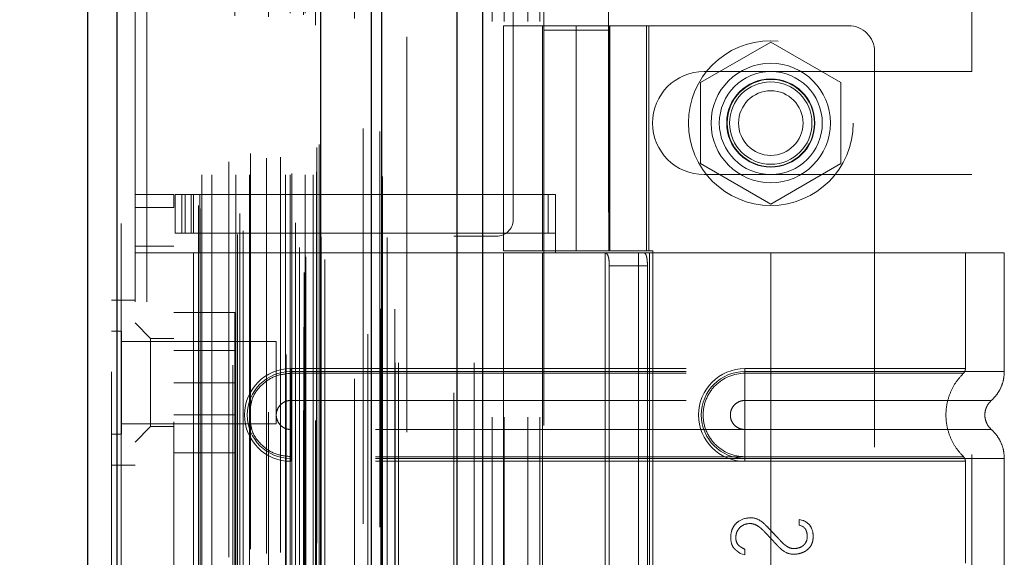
# Model space of a CAD drawing. Header units: inches. Extents: x 0.2 to 10.7, y 0.2 to 7.9.
# Tile 82 of 95: x 6.017 to 6.266, y 4.491 to 4.627. Entities that reach past the tile are written whole.
import ezdxf

# ---------------------------------------------------------------- set-up
doc = ezdxf.new("R2010")
doc.units = ezdxf.units.IN
doc.header["$MEASUREMENT"] = 0
doc.linetypes.add('HIDDEN', pattern=[0.075, 0.05, -0.025])
doc.layers.add('DIMENSIONS', color=140, linetype='Continuous')
doc.styles.add('SLDTEXTSTYLE0', font='TXT', dxfattribs={"width": 0.7})
doc.dimstyles.new('SLDDIMSTYLE0', dxfattribs={"dimtxt": 0.084961, "dimasz": 0.13, "dimexe": 0, "dimexo": 0.0625, "dimgap": 0.02124, "dimtad": 0, "dimtih": 1, "dimtoh": 1, "dimlfac": 12, "dimrnd": 1e-09, "dimzin": 12, "dimdsep": 46, "dimtxsty": 'SLDTEXTSTYLE0', "dimsah": 1, "dimcen": 0.09, "dimadec": 0, "dimazin": 3, "dimtfac": 1, "dimtofl": 0, "dimtmove": 0, "dimatfit": 3, "dimfxl": 0, "dimfrac": 2, "dimtolj": 1, "dimtzin": 12, "dimarcsym": 0})

# ---------------------------------------------------------------- blocks, each defined once
blk = doc.blocks.new('_D_16')
at = {"layer": 'DIMENSIONS'}
for p, q in [((6.08616, 4.77853), (5.63765, 4.77853)), ((5.76265, 4.77853), (5.76265, 4.19407)), ((5.60108, 4.04002), (5.57255, 4.04002)), ((5.57255, 4.04002), (5.57255, 3.90499)), ((5.92423, 4.04002), (5.95276, 4.04002)), ((5.95276, 4.04002), (5.95276, 3.90499)), ((5.57255, 3.90499), (5.60108, 3.90499)), ((5.95276, 3.90499), (5.92423, 3.90499)), ((5.76265, 3.2382), (5.76265, 3.88597)), ((6.08616, 3.2382), (5.63765, 3.2382))]:
    blk.add_line(p, q, dxfattribs=at)
for points in [[(5.76265, 4.77853), (5.74265, 4.64853), (5.78265, 4.64853)], [(5.76265, 3.2382), (5.78265, 3.3682), (5.74265, 3.3682)]]:
    blk.add_solid(points, dxfattribs=at)
at = {"layer": 'DIMENSIONS', "char_height": 0.083333, "attachment_point": 1, "style": 'SLDTEXTSTYLE0'}
for s, insert in [('18.48', (5.60108, 4.16646)), ('469.5', (5.60108, 4.01241))]:
    blk.add_mtext(s, dxfattribs=dict(at, insert=insert))
blk = doc.blocks.new('_D_17')
at = {"layer": 'DIMENSIONS'}
for p, q in [((6.05558, 4.89378), (5.14318, 4.89378)), ((5.26818, 4.89378), (5.26818, 4.24963)), ((5.10661, 4.1195), (5.07808, 4.1195)), ((5.07808, 4.1195), (5.07808, 3.98447)), ((5.42976, 4.1195), (5.45829, 4.1195)), ((5.45829, 4.1195), (5.45829, 3.98447)), ((5.07808, 3.98447), (5.10661, 3.98447)), ((5.45829, 3.98447), (5.42976, 3.98447)), ((5.26818, 3.12286), (5.26818, 3.83041)), ((6.05558, 3.12286), (5.14318, 3.12286))]:
    blk.add_line(p, q, dxfattribs=at)
for points in [[(5.26818, 4.89378), (5.24818, 4.76378), (5.28818, 4.76378)], [(5.26818, 3.12286), (5.28818, 3.25286), (5.24818, 3.25286)]]:
    blk.add_solid(points, dxfattribs=at)
at = {"layer": 'DIMENSIONS', "char_height": 0.083333, "attachment_point": 1, "style": 'SLDTEXTSTYLE0'}
for s, insert in [('21.25', (5.10661, 4.24594)), ('539.8', (5.10661, 4.09189)), ('OPENING', (5.00615, 3.93784))]:
    blk.add_mtext(s, dxfattribs=dict(at, insert=insert))

msp = doc.modelspace()

# ---------------------------------------------------------------- linework, layer by layer
at = {"color": 7, "linetype": 'Continuous', "lineweight": 25}
for p, q in [((6.1272929, 3.0404469), (6.1272929, 4.9850961)), ((6.1336569, 4.9862764), (6.1336569, 3.0404469)), ((6.1055809, 3.0404469), (6.1055809, 4.9758636)), ((6.108217, 3.0404469), (6.108217, 4.9761225)), ((6.0927779, 3.0665514), (6.0927779, 4.9501595)), ((6.0412569, 3.0756359), (6.0412569, 4.9410749)), ((6.0338198, 4.9381298), (6.0338198, 3.078581))]:
    msp.add_line(p, q, dxfattribs=at)
at = {"color": 7, "linetype": 'HIDDEN', "lineweight": 18}
for p, q in [((6.1272929, 3.0404469), (6.1272929, 4.9850961)), ((6.1315356, 3.0404469), (6.1315356, 4.9850961)), ((6.1315356, 3.0404469), (6.1315356, 4.9850961)), ((6.1336569, 4.9862764), (6.1336569, 3.0404469)), ((6.1336569, 3.0404469), (6.1336569, 4.9862764)), ((6.1336569, 3.0404469), (6.1336569, 4.9862764)), ((6.108217, 3.0404469), (6.108217, 4.9761225)), ((6.1115809, 3.0404469), (6.1115809, 4.9758636)), ((6.1124596, 3.0404469), (6.1124596, 4.9761225)), ((6.1124596, 3.0404469), (6.1124596, 4.9761225)), ((6.1079627, 3.054081), (6.1079627, 4.9626298)), ((6.0885524, 3.0632173), (6.0885524, 4.9534935)), ((6.0885524, 3.0632173), (6.0885524, 4.9534935)), ((6.0938198, 3.0665514), (6.0938198, 4.9501595)), ((6.0864146, 3.068286), (6.0864146, 4.9484248)), ((6.088468, 4.9493995), (6.088468, 3.0673113)), ((6.0889777, 3.0672215), (6.0889777, 4.9494894)), ((6.1047075, 4.9476761), (6.1047075, 3.0690397)), ((6.1047075, 4.9476745), (6.1047075, 3.0690481)), ((6.0874069, 3.0695409), (6.0874069, 4.947208)), ((6.0717401, 3.0728497), (6.0717401, 4.9438612)), ((6.0731716, 3.0737738), (6.0731716, 4.9429329)), ((6.0924019, 3.0729994), (6.0924019, 4.9437115)), ((6.0924019, 3.0729994), (6.0924019, 4.9437115)), ((6.0928534, 3.0720357), (6.0928534, 4.9446751)), ((6.0928802, 3.0722454), (6.0928802, 4.9444654)), ((6.0412569, 4.9410749), (6.0412569, 3.0756359)), ((6.0422988, 3.0756359), (6.0422988, 4.9410749)), ((6.0422988, 4.9410749), (6.0422988, 3.0756359)), ((6.0840168, 4.9425204), (6.0840168, 3.0741986)), ((6.0863836, 3.0758331), (6.0863836, 4.9408777)), ((6.0398198, 4.9381298), (6.0398198, 3.078581)), ((6.0705596, 4.9398279), (6.0705596, 3.0768785)), ((6.0723244, 3.0781521), (6.0723244, 4.9385587)), ((6.0618747, 3.0801852), (6.0618747, 4.9365256)), ((6.0623074, 3.0794545), (6.0623074, 4.9372564)), ((6.1012709, 4.9363738), (6.1012709, 3.0803125)), ((6.062708, 3.0879024), (6.062708, 4.9288084)), ((6.062708, 3.0879024), (6.062708, 4.9288084)), ((6.0652406, 3.0879024), (6.0652406, 4.9288084)), ((6.0710634, 4.9281443), (6.0710634, 3.088567)), ((6.0712755, 3.0879024), (6.0712755, 4.9288084)), ((6.0747205, 3.0879024), (6.0747205, 4.9288084)), ((6.0795925, 4.9279057), (6.0795925, 3.0888022)), ((6.0838911, 3.0879024), (6.0838911, 4.9288084)), ((6.0850642, 4.9288084), (6.0850642, 3.0879024)), ((6.0850642, 3.0879024), (6.0850642, 4.9288084)), ((6.0854809, 3.0883191), (6.0854809, 4.9283917)), ((6.0883976, 4.9283917), (6.0883976, 3.0883191)), ((6.0888142, 3.0879024), (6.0888142, 4.9288084)), ((6.0888142, 4.9288084), (6.0888142, 3.0879024)), ((6.0908879, 3.0879024), (6.0908879, 4.9288084)), ((6.0908879, 3.0879024), (6.0908879, 4.9288084)), ((6.0917309, 3.0887358), (6.0917309, 4.9279751)), ((6.0917309, 3.0887358), (6.0917309, 4.9279751)), ((6.0695489, 3.0912684), (6.0695489, 4.9254424)), ((6.0914864, 4.9258137), (6.0914864, 3.0908971)), ((6.0749892, 3.0933064), (6.0749892, 4.9234117)), ((6.0790451, 3.0921976), (6.0790451, 4.9245132)), ((6.0790451, 3.0921976), (6.0790451, 4.9245132)), ((6.0826002, 3.0924437), (6.0826002, 4.9242657)), ((6.0918013, 3.0948156), (6.0918013, 4.9218952)), ((6.0918013, 3.0948156), (6.0918013, 4.9218952)), ((6.0923485, 3.0955887), (6.0923485, 4.9211222)), ((6.0923485, 3.0955887), (6.0923485, 4.9211222)), ((6.1076742, 3.0989004), (6.1076742, 4.9177757)), ((6.1035404, 3.0996791), (6.1035404, 4.9170317)), ((6.1145809, 3.1228636), (6.1145809, 4.8937803)), ((6.1145809, 3.1228636), (6.1145809, 4.8937803)), ((6.1145809, 3.1228636), (6.1145809, 4.8937803)), ((6.1145809, 3.1228636), (6.1145809, 4.8937803)), ((6.1414143, 4.5765719), (6.1414143, 4.8937803)), ((6.0458198, 4.8558137), (6.0458198, 3.1608971)), ((6.0488198, 3.1608971), (6.0488198, 4.8558137)), ((6.0488198, 3.1608971), (6.0488198, 4.8558137)), ((6.0488198, 4.8558137), (6.0488198, 3.1608971)), ((6.0488198, 4.8558137), (6.0488198, 3.1608971)), ((6.1361643, 4.2266969), (6.1361643, 4.7785303)), ((6.1361643, 4.2266969), (6.1361643, 4.7785303)), ((6.1391643, 4.2266969), (6.1391643, 4.7785303)), ((6.1451643, 4.2266969), (6.1451643, 4.7785303)), ((6.1481643, 4.2266969), (6.1481643, 4.7785303)), ((6.1481643, 4.2266969), (6.1481643, 4.7785303)), ((6.2574143, 4.6140511), (6.2574143, 4.6962907)), ((6.1491662, 4.6409555), (6.1491662, 4.6245513)), ((6.1655704, 4.6245513), (6.1655704, 4.6409555)), ((6.1389956, 4.6256536), (6.175741, 4.6256536)), ((6.1389956, 4.6256536), (6.1389956, 4.5687311)), ((6.1488381, 4.6256536), (6.1488381, 4.5687311)), ((6.1655704, 4.6245513), (6.1491662, 4.6245513)), ((6.1491662, 4.6245513), (6.1491662, 4.3784883)), ((6.1573683, 4.6256536), (6.1573683, 4.5687311)), ((6.1573683, 4.5687311), (6.1573683, 4.6256536)), ((6.1655704, 4.3784883), (6.1655704, 4.6245513)), ((6.1656078, 4.6256536), (6.1656078, 4.5687311)), ((6.1658985, 4.5687311), (6.1658985, 4.6256536)), ((6.175115, 4.5687311), (6.175115, 4.6256536)), ((6.226266, 4.6256536), (6.175741, 4.6256536)), ((6.175741, 4.5687311), (6.175741, 4.6256536)), ((6.2065809, 4.6215262), (6.1888309, 4.6112782)), ((6.2243309, 4.6112782), (6.2065809, 4.6215262)), ((6.2328276, 4.619092), (6.2328276, 4.3861523)), ((6.1897059, 4.6140511), (6.2574143, 4.6140511)), ((6.1888309, 4.6112782), (6.1888309, 4.5907823)), ((6.2243309, 4.5907823), (6.2243309, 4.6112782)), ((6.1888309, 4.5907823), (6.2065809, 4.5805343)), ((6.2065809, 4.5805343), (6.2243309, 4.5907823)), ((6.1897059, 4.5880094), (6.2574143, 4.5880094)), ((6.2574143, 4.4172178), (6.2574143, 4.5880094)), ((6.0458198, 4.5830027), (6.0556623, 4.5830027)), ((6.0556623, 4.5830027), (6.0556623, 4.5797219)), ((6.0559904, 4.5731602), (6.0559904, 4.5830027)), ((6.0559904, 4.5830027), (6.0576308, 4.5830027)), ((6.0576308, 4.5731602), (6.0576308, 4.5830027)), ((6.0584845, 4.5830027), (6.0576308, 4.5830027)), ((6.0576308, 4.5731602), (6.0576308, 4.5830027)), ((6.0584845, 4.5731602), (6.0584845, 4.5830027)), ((6.0584845, 4.5830027), (6.0599724, 4.5830027)), ((6.0599724, 4.5731602), (6.0599724, 4.5830027)), ((6.150326, 4.5830027), (6.0599724, 4.5830027)), ((6.0605835, 4.5830027), (6.0605835, 4.5731602)), ((6.062224, 4.5830027), (6.062224, 4.5731602)), ((6.150326, 4.5731602), (6.150326, 4.5830027)), ((6.150326, 4.5830027), (6.152119, 4.5830027)), ((6.152119, 4.5731602), (6.152119, 4.5830027)), ((6.0458198, 4.5797219), (6.0556623, 4.5797219)), ((6.0458198, 4.5797219), (6.0556623, 4.5797219)), ((6.0556623, 4.4255224), (6.0556623, 4.5797219)), ((6.0576308, 4.5731602), (6.0559904, 4.5731602)), ((6.0584845, 4.5731602), (6.0576308, 4.5731602)), ((6.0599724, 4.5731602), (6.0584845, 4.5731602)), ((6.150326, 4.5731602), (6.0599724, 4.5731602)), ((6.062224, 4.5731602), (6.062224, 4.5682389)), ((6.1264143, 4.5724053), (6.1372476, 4.5724053)), ((6.1264143, 4.4328219), (6.1264143, 4.5724053)), ((6.152119, 4.5731602), (6.150326, 4.5731602)), ((6.152119, 4.5731602), (6.152119, 4.5682389)), ((6.0556623, 4.5698794), (6.0458198, 4.5698794)), ((6.0556623, 4.5682389), (6.0458198, 4.5682389)), ((6.0605835, 4.5682389), (6.0556623, 4.5682389)), ((6.0605835, 4.5682389), (6.0605835, 4.4370053)), ((6.0605835, 4.5682389), (6.0605835, 4.4370053)), ((6.062224, 4.5682389), (6.0605835, 4.5682389)), ((6.152119, 4.5682389), (6.062224, 4.5682389)), ((6.152119, 4.5682389), (6.062224, 4.5682389)), ((6.175741, 4.5687311), (6.1389956, 4.5687311)), ((6.152119, 4.5682389), (6.1389956, 4.5682389)), ((6.1389956, 4.5682389), (6.1389956, 4.4370053)), ((6.1488381, 4.5682389), (6.1488381, 4.4370053)), ((6.2065809, 4.5682389), (6.152119, 4.5682389)), ((6.1646795, 4.5682389), (6.1646795, 4.4370053)), ((6.1731156, 4.5682389), (6.1731156, 4.4370053)), ((6.175741, 4.5687311), (6.1767554, 4.5687311)), ((6.1759276, 4.5682389), (6.1759276, 4.4370053)), ((6.1759276, 4.5682389), (6.1759276, 4.4370053)), ((6.1767554, 4.5687311), (6.1767554, 4.4365132)), ((6.2065809, 4.5682389), (6.2065809, 4.5382322)), ((6.265636, 4.5682389), (6.2065809, 4.5682389)), ((6.2065809, 4.5682389), (6.2065809, 4.5382322)), ((6.2065809, 4.5682389), (6.2065809, 4.5389429)), ((6.2065809, 4.5682389), (6.2065809, 4.5389429)), ((6.2557935, 4.5389429), (6.2557935, 4.5682389)), ((6.265636, 4.5382322), (6.265636, 4.5682389)), ((6.1657323, 4.5649581), (6.1657323, 4.4402862)), ((6.1753831, 4.5649581), (6.1657323, 4.5649581)), ((6.1753831, 4.5649581), (6.1753831, 4.4402862)), ((6.0458198, 4.5562304), (6.0398198, 4.5562304)), ((6.0556623, 4.5531471), (6.071079, 4.5531471)), ((6.071079, 4.5353971), (6.071079, 4.5531471)), ((6.0497568, 4.5465854), (6.0458198, 4.5505224)), ((6.0424239, 4.5484179), (6.0398198, 4.5484179)), ((6.0424239, 4.5223762), (6.0424239, 4.5484179)), ((6.0814864, 4.5458137), (6.0424239, 4.5458137)), ((6.0497568, 4.5465854), (6.0497568, 4.5242757)), ((6.0556623, 4.5465854), (6.0497568, 4.5465854)), ((6.0814864, 4.5249804), (6.0814864, 4.5458137)), ((6.071079, 4.5435596), (6.0556623, 4.5435596)), ((6.0851898, 4.5389429), (6.2065809, 4.5389429)), ((6.0851898, 4.5389429), (6.0851898, 4.5377724)), ((6.0851898, 4.5382322), (6.2065809, 4.5382322)), ((6.0851898, 4.5382322), (6.0851898, 4.5308907)), ((6.0851898, 4.5377724), (6.2065809, 4.5377724)), ((6.2065809, 4.5389429), (6.2000192, 4.5389429)), ((6.2000192, 4.5389429), (6.2000192, 4.5377724)), ((6.2000192, 4.5382322), (6.2000192, 4.5308907)), ((6.2065809, 4.5382322), (6.2000192, 4.5382322)), ((6.2065809, 4.5377724), (6.2000192, 4.5377724)), ((6.0556623, 4.5353971), (6.071079, 4.5353971)), ((6.071079, 4.5176471), (6.071079, 4.5353971)), ((6.0851898, 4.5308907), (6.2065809, 4.5308907)), ((6.2065809, 4.5308907), (6.2000192, 4.5308907)), ((6.0556623, 4.5272346), (6.071079, 4.5272346)), ((6.0424239, 4.5249804), (6.0814864, 4.5249804)), ((6.0458198, 4.5203387), (6.0497568, 4.5242757)), ((6.0497568, 4.5242757), (6.0556623, 4.5242757)), ((6.0398198, 4.5223762), (6.0424239, 4.5223762)), ((6.0851898, 4.5162247), (6.0851898, 4.5235662)), ((6.2065809, 4.5235662), (6.0851898, 4.5235662)), ((6.2000192, 4.5235662), (6.2065809, 4.5235662)), ((6.2000192, 4.5162247), (6.2000192, 4.5235662)), ((6.0556623, 4.5176471), (6.071079, 4.5176471)), ((6.0398198, 4.5145637), (6.0458198, 4.5145637)), ((6.0851898, 4.515514), (6.0851898, 4.5166845)), ((6.2065809, 4.5166845), (6.0851898, 4.5166845)), ((6.2065809, 4.5162247), (6.0851898, 4.5162247)), ((6.2065809, 4.515514), (6.0851898, 4.515514)), ((6.2000192, 4.5166845), (6.2065809, 4.5166845)), ((6.2000192, 4.515514), (6.2000192, 4.5166845)), ((6.2000192, 4.5162247), (6.2065809, 4.5162247)), ((6.2000192, 4.515514), (6.2065809, 4.515514)), ((6.2065809, 4.5162247), (6.2065809, 4.4890196)), ((6.2065809, 4.5162247), (6.2065809, 4.4890196)), ((6.2065809, 4.515514), (6.2065809, 4.4897303)), ((6.2065809, 4.515514), (6.2065809, 4.4897303)), ((6.2557935, 4.4897303), (6.2557935, 4.515514)), ((6.265636, 4.4890196), (6.265636, 4.5162247)), ((6.2137711, 4.5008304), (6.2146999, 4.5005902)), ((6.2137711, 4.4993412), (6.2137711, 4.5008304)), ((6.2000317, 4.491847), (6.1988787, 4.4922313)), ((6.2000317, 4.4932561), (6.2000317, 4.491847))]:
    msp.add_line(p, q, dxfattribs=at)
at = {"color": 7, "linetype": 'HIDDEN', "lineweight": 18, "flags": 128}
for points in [[(6.11147, 3.0540207), (6.1114704, 4.0008014), (6.11147, 4.9626859)], [(6.1095702, 3.0720667), (6.1095703, 3.9932413), (6.1095702, 4.9446462)], [(6.1095702, 3.0720779), (6.1095703, 3.9697399), (6.1095702, 4.9446216)], [(6.1012709, 4.9363977), (6.1012711, 3.968681), (6.1012709, 3.0803135)], [(6.1083991, 3.0875386), (6.1083999, 3.9932413), (6.1083991, 4.9291898)], [(6.1083991, 3.0875217), (6.1083998, 4.0281865), (6.1083991, 4.9291887)], [(6.1012831, 4.927487), (6.1012829, 4.0159064), (6.1012831, 3.0892256)]]:
    msp.add_lwpolyline(points, dxfattribs=at)
at = {"color": 7, "linetype": 'HIDDEN', "lineweight": 18}
for centre, radius in [((6.2065809, 4.6010303), 0.0208333), ((6.2065809, 4.6010473), 0.0150919), ((6.2065809, 4.6010303), 0.0130208), ((6.2065809, 4.6010473), 0.0111549), ((6.2065809, 4.6010303), 0.0110417), ((6.2065809, 4.6010303), 0.0104167), ((6.2065809, 4.6010303), 0.0081625)]:
    msp.add_circle(centre, radius, dxfattribs=at)
for centre, radius, start, end in [((6.226266, 4.619092), 0.0065617, 0, 90), ((6.1897059, 4.6010303), 0.0130208, 90, 270), ((6.1372476, 4.5765719), 0.0041667, 270, 0), ((6.0851898, 4.5272284), 0.0117145, 90, 270), ((6.0851898, 4.5272284), 0.0110038, 90, 270), ((6.2000192, 4.5272284), 0.0117145, 90, 270), ((6.2000192, 4.5272284), 0.0110038, 90, 270)]:
    msp.add_arc(centre, radius, start, end, dxfattribs=at)
for points, knots in [([(6.1644445, 4.5682389), (6.1646902, 4.5682389), (6.1649032, 4.5681631), (6.1652516, 4.5678485), (6.1653849, 4.5676092), (6.1655777, 4.5670046), (6.1656394, 4.5666354), (6.1657159, 4.5658349), (6.1657323, 4.5653983), (6.1657323, 4.5649581)], [0, 0, 0, 0, 0.25, 0.25, 0.5, 0.5, 0.75, 0.75, 1, 1, 1, 1]), ([(6.1753831, 4.5649581), (6.1753831, 4.5653928), (6.1753668, 4.5658193), (6.1752973, 4.5666156), (6.1752438, 4.5669803), (6.1750931, 4.5675855), (6.1749941, 4.5678291), (6.1747533, 4.5681539), (6.1746092, 4.5682389), (6.1744491, 4.5682389)], [0, 0, 0, 0, 0.25, 0.25, 0.5, 0.5, 0.75, 0.75, 1, 1, 1, 1]), ([(6.0749892, 4.5289543), (6.075096, 4.5297396), (6.0753893, 4.5318971), (6.0775856, 4.5348499), (6.0810384, 4.5372991), (6.083806, 4.5376146), (6.0851898, 4.5377724)], [0, 0, 0, 0, 0.16020075, 0.44013383, 0.72006692, 1, 1, 1, 1]), ([(6.2000192, 4.5377724), (6.1972477, 4.5378001), (6.1931501, 4.5360506), (6.1900245, 4.5313681), (6.1892007, 4.5272284), (6.1900245, 4.5230888), (6.1931501, 4.5184063), (6.1972477, 4.5166567), (6.2000192, 4.5166845)], [6.28318531, 6.28318531, 6.28318531, 6.28318531, 7.06858347, 7.46128255, 7.85398163, 8.24668072, 8.6393798, 9.42477796, 9.42477796, 9.42477796, 9.42477796]), ([(6.2065809, 4.5389429), (6.2140991, 4.5389429), (6.2269698, 4.5389429), (6.2428923, 4.5389429), (6.2532316, 4.5389429), (6.2570746, 4.5389429), (6.2532316, 4.5389429), (6.2428923, 4.5389429), (6.2269698, 4.5389429), (6.2140991, 4.5389429), (6.2065809, 4.5389429)], [4.71239975, 4.71239975, 4.71239975, 4.71239975, 5.17054869, 5.49779793, 5.89049701, 6.2831961, 6.67589519, 7.06859428, 7.39584352, 7.85399245, 7.85399245, 7.85399245, 7.85399245]), ([(6.2065809, 4.5382322), (6.2104461, 4.5382322), (6.2143111, 4.5382322), (6.2218929, 4.5382322), (6.2256094, 4.5382322), (6.2327513, 4.5382322), (6.2361764, 4.5382322), (6.2426039, 4.5382322), (6.2456061, 4.5382322), (6.2510723, 4.5382322), (6.2535361, 4.5382322), (6.2578308, 4.5382322), (6.2596616, 4.5382322), (6.2626199, 4.5382322), (6.2637473, 4.5382322), (6.2652554, 4.5382322), (6.265636, 4.5382322), (6.265636, 4.5382322), (6.2652554, 4.5382322), (6.2637473, 4.5382322), (6.2626199, 4.5382322), (6.2596616, 4.5382322), (6.2578308, 4.5382322), (6.2535361, 4.5382322), (6.2510723, 4.5382322), (6.2456061, 4.5382322), (6.2426039, 4.5382322), (6.2361764, 4.5382322), (6.2327513, 4.5382322), (6.2256094, 4.5382322), (6.2218929, 4.5382322), (6.2143111, 4.5382322), (6.2104461, 4.5382322), (6.2065809, 4.5382322)], [0, 0, 0, 0, 0.0625, 0.0625, 0.125, 0.125, 0.1875, 0.1875, 0.25, 0.25, 0.3125, 0.3125, 0.375, 0.375, 0.4375, 0.4375, 0.5, 0.5, 0.5625, 0.5625, 0.625, 0.625, 0.6875, 0.6875, 0.75, 0.75, 0.8125, 0.8125, 0.875, 0.875, 0.9375, 0.9375, 1, 1, 1, 1]), ([(6.2065809, 4.5382322), (6.2065809, 4.5368927), (6.2065809, 4.5340841), (6.2065809, 4.531779), (6.2065809, 4.5308898)], [0.052118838, 0.052118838, 0.052118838, 0.052118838, 0.500001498, 0.948006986, 0.948006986, 0.948006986, 0.948006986]), ([(6.2065809, 4.5382322), (6.2065809, 4.5368512), (6.2065809, 4.5354708), (6.2065809, 4.5329499), (6.2065809, 4.5318105), (6.2065809, 4.5308907)], [0, 0, 0, 0, 0.5, 0.5, 1, 1, 1, 1]), ([(6.2065809, 4.5377724), (6.2129598, 4.5377724), (6.2193327, 4.5377725), (6.2311178, 4.5377725), (6.2365235, 4.5377725), (6.2455386, 4.5377726), (6.249153, 4.5377726), (6.2540322, 4.5377727), (6.255302, 4.5377727), (6.2553007, 4.5377727), (6.2540338, 4.5377728), (6.2491519, 4.5377728), (6.2455401, 4.5377728), (6.2365233, 4.5377729), (6.2311182, 4.5377729), (6.2193329, 4.537773), (6.2129607, 4.537773), (6.2065809, 4.537773)], [0, 0, 0, 0, 0.125, 0.125, 0.25, 0.25, 0.375, 0.375, 0.5, 0.5, 0.625, 0.625, 0.75, 0.75, 0.875, 0.875, 1, 1, 1, 1]), ([(6.2065809, 4.5166845), (6.2065809, 4.519416), (6.2065809, 4.5272284), (6.2065809, 4.5350409), (6.2065809, 4.5377724)], [0.027131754, 0.027131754, 0.027131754, 0.027131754, 0.5, 0.972868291, 0.972868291, 0.972868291, 0.972868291]), ([(6.2554033, 4.5165862), (6.2547282, 4.517314), (6.2533782, 4.5187692), (6.2519762, 4.5214183), (6.2510816, 4.5242595), (6.2507741, 4.5272284), (6.2510816, 4.5301974), (6.2519762, 4.5330386), (6.2533782, 4.5356877), (6.2547282, 4.5371429), (6.2554033, 4.5378706)], [0, 0, 0, 0, 0.12508578, 0.25012635, 0.37515545, 0.5, 0.62484455, 0.74987365, 0.87491422, 1, 1, 1, 1]), ([(6.255297, 4.5377671), (6.255371, 4.5378472), (6.2555204, 4.5380091), (6.2556735, 4.538305), (6.2557774, 4.5386215), (6.2557882, 4.5388416), (6.2557935, 4.5389505)], [0, 0, 0, 0, 0.24752408, 0.49999998, 0.75247589, 1, 1, 1, 1]), ([(6.2623484, 4.5308898), (6.2628304, 4.5313758), (6.2638051, 4.5323585), (6.2648366, 4.5341829), (6.2655106, 4.5361675), (6.2655946, 4.537549), (6.2656362, 4.5382322)], [0, 0, 0, 0, 0.24726675, 0.49999688, 0.75272841, 1, 1, 1, 1]), ([(6.0851898, 4.5235662), (6.0847105, 4.5235662), (6.0842313, 4.5236615), (6.0833455, 4.5240284), (6.0829392, 4.5242999), (6.0822613, 4.5249778), (6.0819898, 4.5253841), (6.0816229, 4.5262699), (6.0815276, 4.5267491), (6.0815276, 4.5277078), (6.0816229, 4.528187), (6.0819898, 4.5290728), (6.0822613, 4.5294791), (6.0829392, 4.530157), (6.0833455, 4.5304284), (6.0842313, 4.5307953), (6.0847105, 4.5308907), (6.0851898, 4.5308907)], [0, 0, 0, 0, 0.125, 0.125, 0.25, 0.25, 0.375, 0.375, 0.5, 0.5, 0.625, 0.625, 0.75, 0.75, 0.875, 0.875, 1, 1, 1, 1]), ([(6.2000192, 4.5308907), (6.1995399, 4.5308907), (6.1990607, 4.5307953), (6.1981749, 4.5304284), (6.1977686, 4.530157), (6.1970907, 4.5294791), (6.1968192, 4.5290728), (6.1964523, 4.528187), (6.196357, 4.5277078), (6.196357, 4.5267491), (6.1964523, 4.5262699), (6.1968192, 4.5253841), (6.1970907, 4.5249778), (6.1977686, 4.5242999), (6.1981749, 4.5240284), (6.1990607, 4.5236615), (6.1995399, 4.5235662), (6.2000192, 4.5235662)], [0, 0, 0, 0, 0.125, 0.125, 0.25, 0.25, 0.375, 0.375, 0.5, 0.5, 0.625, 0.625, 0.75, 0.75, 0.875, 0.875, 1, 1, 1, 1]), ([(6.2065809, 4.5308898), (6.2148513, 4.5308898), (6.2292637, 4.5308898), (6.2473864, 4.5308898), (6.2593742, 4.5308898), (6.2638356, 4.5308898), (6.2593742, 4.5308898), (6.2473864, 4.5308898), (6.2292637, 4.5308898), (6.2148513, 4.5308898), (6.2065809, 4.5308898)], [4.71241411, 4.71241411, 4.71241411, 4.71241411, 5.15721613, 5.48839216, 5.88580339, 6.28321463, 6.68062587, 7.0780371, 7.40921314, 7.85401516, 7.85401516, 7.85401516, 7.85401516]), ([(6.2623853, 4.5235342), (6.2621386, 4.5237801), (6.2616446, 4.5242723), (6.2611262, 4.5251904), (6.2607923, 4.526184), (6.2606759, 4.5272284), (6.2607923, 4.5282729), (6.2611262, 4.5292664), (6.2616446, 4.5301846), (6.2621386, 4.5306768), (6.2623853, 4.5309227)], [0, 0, 0, 0, 0.12483242, 0.24993914, 0.37510573, 0.5, 0.62489427, 0.75006086, 0.87516758, 1, 1, 1, 1]), ([(6.0851898, 4.5166845), (6.083806, 4.5168423), (6.0810384, 4.5171578), (6.0775856, 4.519607), (6.0753893, 4.5225598), (6.075096, 4.5247173), (6.0749892, 4.5255026)], [0, 0, 0, 0, 0.27993308, 0.55986617, 0.83979925, 1, 1, 1, 1]), ([(6.2065809, 4.5235671), (6.2148513, 4.5235671), (6.2292637, 4.5235671), (6.2473864, 4.5235671), (6.2593742, 4.5235671), (6.2638356, 4.5235671), (6.2593742, 4.5235671), (6.2473864, 4.5235671), (6.2292637, 4.5235671), (6.2148513, 4.5235671), (6.2065809, 4.5235671)], [4.71236405, 4.71236405, 4.71236405, 4.71236405, 5.15716608, 5.48834211, 5.88575335, 6.2831646, 6.68057584, 7.07798708, 7.40916311, 7.85396503, 7.85396503, 7.85396503, 7.85396503]), ([(6.2065809, 4.5162247), (6.2065809, 4.5175642), (6.2065809, 4.5203728), (6.2065809, 4.5226779), (6.2065809, 4.5235671)], [0.052118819, 0.052118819, 0.052118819, 0.052118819, 0.500001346, 0.948007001, 0.948007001, 0.948007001, 0.948007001]), ([(6.2065809, 4.5162247), (6.2065809, 4.5176057), (6.2065809, 4.5189861), (6.2065809, 4.521507), (6.2065809, 4.5226464), (6.2065809, 4.5235662)], [0, 0, 0, 0, 0.5, 0.5, 1, 1, 1, 1]), ([(6.2656362, 4.5162247), (6.2655946, 4.5169079), (6.2655106, 4.5182894), (6.2648366, 4.5202739), (6.2638051, 4.5220984), (6.2628304, 4.5230811), (6.2623484, 4.5235671)], [0, 0, 0, 0, 0.24727159, 0.50000312, 0.75273325, 1, 1, 1, 1]), ([(6.2065809, 4.5166839), (6.2129607, 4.5166839), (6.2193329, 4.5166839), (6.2311182, 4.516684), (6.2365233, 4.516684), (6.2455401, 4.516684), (6.2491519, 4.5166841), (6.2540338, 4.5166841), (6.2553007, 4.5166841), (6.255302, 4.5166842), (6.2540322, 4.5166842), (6.249153, 4.5166843), (6.2455386, 4.5166843), (6.2365235, 4.5166844), (6.2311178, 4.5166844), (6.2193327, 4.5166844), (6.2129598, 4.5166845), (6.2065809, 4.5166845)], [0, 0, 0, 0, 0.125, 0.125, 0.25, 0.25, 0.375, 0.375, 0.5, 0.5, 0.625, 0.625, 0.75, 0.75, 0.875, 0.875, 1, 1, 1, 1]), ([(6.2065809, 4.5162247), (6.2104461, 4.5162247), (6.2143111, 4.5162247), (6.2218929, 4.5162247), (6.2256094, 4.5162247), (6.2327513, 4.5162247), (6.2361764, 4.5162247), (6.2426039, 4.5162247), (6.2456061, 4.5162247), (6.2510723, 4.5162247), (6.2535361, 4.5162247), (6.2578308, 4.5162247), (6.2596616, 4.5162247), (6.2626199, 4.5162247), (6.2637473, 4.5162247), (6.2652554, 4.5162247), (6.265636, 4.5162247), (6.265636, 4.5162247), (6.2652554, 4.5162247), (6.2637473, 4.5162247), (6.2626199, 4.5162247), (6.2596616, 4.5162247), (6.2578308, 4.5162247), (6.2535361, 4.5162247), (6.2510723, 4.5162247), (6.2456061, 4.5162247), (6.2426039, 4.5162247), (6.2361764, 4.5162247), (6.2327513, 4.5162247), (6.2256094, 4.5162247), (6.2218929, 4.5162247), (6.2143111, 4.5162247), (6.2104461, 4.5162247), (6.2065809, 4.5162247)], [0, 0, 0, 0, 0.0625, 0.0625, 0.125, 0.125, 0.1875, 0.1875, 0.25, 0.25, 0.3125, 0.3125, 0.375, 0.375, 0.4375, 0.4375, 0.5, 0.5, 0.5625, 0.5625, 0.625, 0.625, 0.6875, 0.6875, 0.75, 0.75, 0.8125, 0.8125, 0.875, 0.875, 0.9375, 0.9375, 1, 1, 1, 1]), ([(6.2065809, 4.515514), (6.2140991, 4.515514), (6.2269698, 4.515514), (6.2428923, 4.515514), (6.2532316, 4.515514), (6.2570746, 4.515514), (6.2532316, 4.515514), (6.2428923, 4.515514), (6.2269698, 4.515514), (6.2140991, 4.515514), (6.2065809, 4.515514)], [4.71239001, 4.71239001, 4.71239001, 4.71239001, 5.17053895, 5.49778819, 5.89048727, 6.28318636, 6.67588545, 7.06858454, 7.39583378, 7.85398272, 7.85398272, 7.85398272, 7.85398272]), ([(6.2557936, 4.515514), (6.2557879, 4.5156217), (6.2557762, 4.5158391), (6.2556733, 4.5161518), (6.2555223, 4.5164443), (6.2553753, 4.516605), (6.2553025, 4.5166846)], [0, 0, 0, 0, 0.247576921, 0.500000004, 0.752423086, 1, 1, 1, 1]), ([(6.1988787, 4.4922313), (6.1985297, 4.4924788), (6.1979496, 4.492905), (6.1974614, 4.4933306), (6.1973025, 4.4934877), (6.1969861, 4.493917), (6.1966175, 4.4946659), (6.1963772, 4.4961136), (6.1965938, 4.4979383), (6.1972582, 4.4993349), (6.1988158, 4.5008144), (6.2003943, 4.5012308), (6.2016491, 4.5012308)], [0, 0, 0, 0, 0.0625, 0.125, 0.15625, 0.1875, 0.25, 0.375, 0.5, 0.625, 0.75, 1, 1, 1, 1]), ([(6.2146999, 4.5005902), (6.2154282, 4.500307), (6.2165801, 4.4994821), (6.2172435, 4.4978628), (6.2173343, 4.4960958), (6.2171044, 4.4948924), (6.2166168, 4.4939089), (6.2157153, 4.4930248), (6.2150331, 4.4926195), (6.2138844, 4.4921607), (6.2121656, 4.4918553), (6.2104383, 4.4923356), (6.2092818, 4.4932265), (6.2088189, 4.4936445), (6.2083877, 4.4940911), (6.2081664, 4.4943297), (6.2076907, 4.494835), (6.2070595, 4.4955106), (6.206276, 4.4963464), (6.2056439, 4.4970193), (6.2051645, 4.4975246), (6.2049443, 4.4977584), (6.2045199, 4.4981964), (6.204042, 4.498629), (6.2032717, 4.4992134), (6.2019886, 4.499875), (6.2002412, 4.4997404), (6.1989771, 4.499129), (6.1980176, 4.4978396), (6.1977179, 4.4967498), (6.1977425, 4.4954548), (6.1980885, 4.4946551), (6.1985748, 4.4941389), (6.1989322, 4.4938868), (6.1995323, 4.4935211), (6.2000317, 4.4932561)], [0, 0, 0, 0, 0.0625, 0.125, 0.15625, 0.1875, 0.21875, 0.25, 0.28125, 0.3125, 0.375, 0.4375, 0.453125, 0.46875, 0.4765625, 0.484375, 0.5, 0.53125, 0.5625, 0.59375, 0.609375, 0.6171875, 0.625, 0.640625, 0.65625, 0.6875, 0.75, 0.8125, 0.84375, 0.875, 0.90625, 0.9375, 0.953125, 0.96875, 1, 1, 1, 1]), ([(6.2016491, 4.5012308), (6.2024633, 4.5012308), (6.2034804, 4.5008743), (6.2046833, 4.4999586), (6.2055292, 4.4991505), (6.2062827, 4.4983215), (6.2072889, 4.4972818), (6.2080687, 4.4964571), (6.2086847, 4.4958041), (6.208926, 4.4955407), (6.2095756, 4.4948602), (6.2102165, 4.4943012), (6.2112379, 4.4935985), (6.2123376, 4.4933752), (6.2134732, 4.4935492), (6.2142619, 4.4938579), (6.2148173, 4.4942194), (6.215561, 4.4950118), (6.2158205, 4.4959697), (6.2157738, 4.4971375), (6.2154703, 4.4985351), (6.2147065, 4.4991853), (6.2137711, 4.4993412)], [0, 0, 0, 0, 0.125, 0.15625, 0.1875, 0.25, 0.3125, 0.375, 0.40625, 0.421875, 0.4375, 0.46875, 0.5, 0.5625, 0.625, 0.6875, 0.71875, 0.75, 0.8125, 0.84375, 0.875, 1, 1, 1, 1])]:
    msp.add_open_spline(points, degree=3, knots=knots, dxfattribs=at)
for points in [[(6.0851898, 4.5377724), (6.0851898, 4.5364009), (6.0851898, 4.5330967), (6.0851898, 4.5291873), (6.0851898, 4.5272284)], [(6.2000192, 4.5272284), (6.2000192, 4.5291873), (6.2000192, 4.5330967), (6.2000192, 4.5364009), (6.2000192, 4.5377724)], [(6.2065809, 4.5389429), (6.2065809, 4.5385186), (6.2065809, 4.5380655), (6.2065809, 4.5377723)], [(6.2065809, 4.5389429), (6.2065809, 4.5385084), (6.2065809, 4.5380768), (6.2065809, 4.5377724)], [(6.2065809, 4.5166845), (6.2065809, 4.519427), (6.2065809, 4.5272284), (6.2065809, 4.5350299), (6.2065809, 4.5377724)], [(6.0851898, 4.5308907), (6.0851898, 4.5299753), (6.0851898, 4.5286019), (6.0851898, 4.5272284)], [(6.2000192, 4.5272284), (6.2000192, 4.5286019), (6.2000192, 4.5299753), (6.2000192, 4.5308907)], [(6.2065809, 4.5272284), (6.2065809, 4.5286019), (6.2065809, 4.5299753), (6.2065809, 4.5308907)], [(6.2065809, 4.5272284), (6.2065809, 4.528602), (6.2065809, 4.5299756), (6.2065809, 4.53089)], [(6.0851898, 4.5272284), (6.0851898, 4.525855), (6.0851898, 4.5244815), (6.0851898, 4.5235662)], [(6.0851898, 4.5272284), (6.0851898, 4.5252696), (6.0851898, 4.5213602), (6.0851898, 4.518056), (6.0851898, 4.5166845)], [(6.2000192, 4.5166845), (6.2000192, 4.518056), (6.2000192, 4.5213602), (6.2000192, 4.5252696), (6.2000192, 4.5272284)], [(6.2000192, 4.5235662), (6.2000192, 4.5244815), (6.2000192, 4.525855), (6.2000192, 4.5272284)], [(6.2065809, 4.5235662), (6.2065809, 4.5244815), (6.2065809, 4.525855), (6.2065809, 4.5272284)], [(6.2065809, 4.5235669), (6.2065809, 4.5244813), (6.2065809, 4.5258549), (6.2065809, 4.5272284)], [(6.2065809, 4.515514), (6.2065809, 4.5159383), (6.2065809, 4.5163914), (6.2065809, 4.5166846)], [(6.2065809, 4.515514), (6.2065809, 4.5159484), (6.2065809, 4.5163801), (6.2065809, 4.5166845)]]:
    msp.add_open_spline(points, degree=3, dxfattribs=at)

# ---------------------------------------------------------------- dimensions: what is measured, and where the dimension line sits
at = {"layer": 'DIMENSIONS'}
dim = msp.add_linear_dim(base=(5.2681832, 4.8937803), p1=(6.1055809, 3.1228636), p2=(6.1055809, 4.8937803), angle=90, text='<>\\POPENING', dimstyle='SLDDIMSTYLE0', dxfattribs=at)
dim.commit()
dim.dimension.update_dxf_attribs({"geometry": '_D_17', "text_midpoint": (5.2681832, 4.0400208), "dimtype": 160})
dim = msp.add_linear_dim(base=(5.7626531, 4.7785303), p1=(6.1361643, 3.2381969), p2=(6.1361643, 4.7785303), angle=90, dimstyle='SLDDIMSTYLE0', dxfattribs=at)
dim.commit()
dim.dimension.update_dxf_attribs({"geometry": '_D_16', "text_midpoint": (5.7626531, 4.0400208), "dimtype": 160})

doc.saveas('drawing.dxf')
